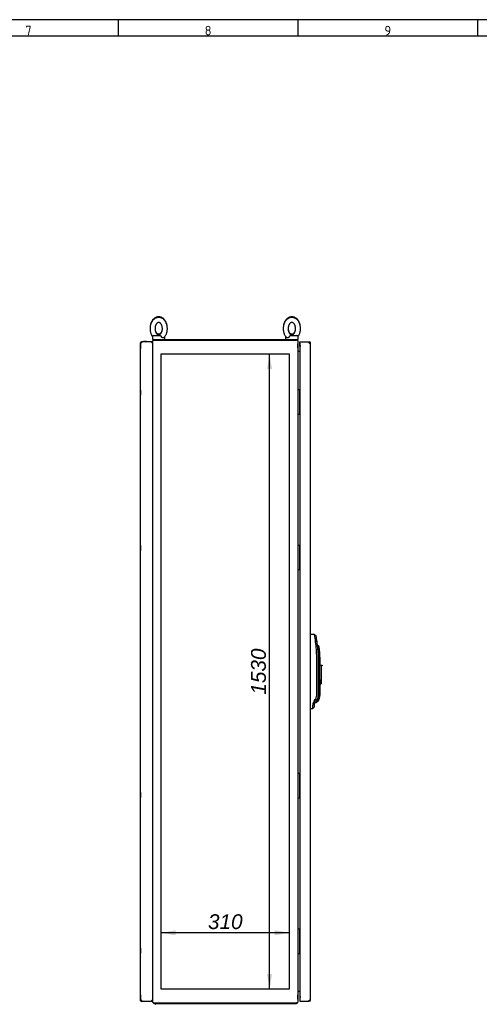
# Paper-space layout 'Layout1' of a CAD drawing. Extents: x 81 to 5357, y 137 to 3739.
# Tile 7 of 8: x 2915 to 4023, y 1365 to 3739. Entities that reach past the tile are written whole.
import ezdxf
from ezdxf.lldxf.tags import DXFTag

# ---------------------------------------------------------------- set-up
doc = ezdxf.new("R2010")
doc.units = 0
doc.header["$LTSCALE"] = 13
doc.layers.get('0').update_dxf_attribs({"linetype": 'CONTINUOUS'})
for name, color, linetype in [('_TRANSLATION', 7, 'CONTINUOUS'), ('AE00100_03', 7, 'CONTINUOUS'), ('AE00198_03', 7, 'CONTINUOUS'), ('AE00219_03', 7, 'CONTINUOUS'), ('AE00500_10', 7, 'CONTINUOUS'), ('AE00715_01', 7, 'CONTINUOUS'), ('AE00992_10', 7, 'CONTINUOUS'), ('DEFAULT', 7, 'CONTINUOUS'), ('DV3__TRANSLATION', 7, 'CONTINUOUS'), ('F0000000_02', 7, 'CONTINUOUS'), ('F0000000_08', 7, 'CONTINUOUS'), ('F0000000_33', 7, 'CONTINUOUS'), ('F0000001_27', 7, 'CONTINUOUS'), ('F0000001_28', 7, 'CONTINUOUS'), ('F0000001_29', 7, 'CONTINUOUS'), ('F0000001_30', 7, 'CONTINUOUS'), ('F0000001_31', 7, 'CONTINUOUS')]:
    doc.layers.add(name, color=color, linetype=linetype)
doc.styles.add('SEACAD_ARIAL', font='arial.ttf')
doc.styles.add('SEACAD_ARIALI', font='ariali.ttf')
tags = doc.linetypes.add('CENTER2', pattern=[28.575, 19.05, -3.175, 3.175, -3.175]).pattern_tags.tags
tags[10:11] = [DXFTag(74, 4), DXFTag(75, 0), DXFTag(340, '0'), DXFTag(46, 0.0), DXFTag(50, 0.0), DXFTag(44, 0.0), DXFTag(45, 0.0)]
tags[8:9] = [DXFTag(74, 4), DXFTag(75, 0), DXFTag(340, '0'), DXFTag(46, 0.0), DXFTag(50, 0.0), DXFTag(44, 0.0), DXFTag(45, 0.0)]
tags[6:7] = [DXFTag(74, 4), DXFTag(75, 0), DXFTag(340, '0'), DXFTag(46, 0.0), DXFTag(50, 0.0), DXFTag(44, 0.0), DXFTag(45, 0.0)]
tags[4:5] = [DXFTag(74, 4), DXFTag(75, 0), DXFTag(340, '0'), DXFTag(46, 0.0), DXFTag(50, 0.0), DXFTag(44, 0.0), DXFTag(45, 0.0)]
doc.dimstyles.new('ISO', dxfattribs={"dimtxt": 16.5, "dimasz": 16.5, "dimexe": 8.25, "dimexo": 8.25, "dimgap": 4.125, "dimtad": 1, "dimdec": 1, "dimtxsty": 'SEACAD_ARIAL', "dimblk1": '_SE_FILLED', "dimblk2": '_SE_FILLED', "dimsah": 1, "dimcen": 8.25, "dimazin": 3, "dimtfac": 0.7, "dimtdec": 3, "dimtmove": 0, "dimatfit": 3})

# ---------------------------------------------------------------- blocks, each defined once
blk = doc.blocks.new('DMBLK64')
at = {"layer": '_TRANSLATION', "linetype": 'CONTINUOUS'}
for points in [[(3291.3, 1543.8), (3255.6, 1537.8), (3291.3, 1531.9)], [(3529.8, 1543.8), (3529.8, 1531.9), (3565.6, 1537.8)]]:
    blk.add_hatch(color=7, dxfattribs=at).paths.add_polyline_path(points)
at = {"layer": '_TRANSLATION', "color": 7, "linetype": 'CONTINUOUS'}
blk.add_line((3565.6, 1537.8), (3255.6, 1537.8), dxfattribs=at)
at = {"layer": '_TRANSLATION', "color": 7, "linetype": 'CONTINUOUS', "style": 'SEACAD_ARIALI'}
blk.add_text('310', height=35.75, dxfattribs=at).set_placement((3368.9, 1546.7))
blk = doc.blocks.new('_SE_FILLED')
at = {"color": 0}
blk.add_line((0, 0), (-1, 0), dxfattribs=at)
blk.add_solid([(0, 0), (-1, -0.1665), (-1, 0.1665), (0, 0)], dxfattribs=at)
blk = doc.blocks.new('DMBLK65')
at = {"layer": '_TRANSLATION', "linetype": 'CONTINUOUS'}
for points in [[(3511.4, 2896.7), (3523.3, 2896.7), (3517.4, 2932.4)], [(3511.4, 1438.2), (3517.4, 1402.4), (3523.3, 1438.2)]]:
    blk.add_hatch(color=7, dxfattribs=at).paths.add_polyline_path(points)
at = {"layer": '_TRANSLATION', "color": 7, "linetype": 'CONTINUOUS'}
blk.add_line((3517.4, 1402.4), (3517.4, 2932.4), dxfattribs=at)
at = {"layer": '_TRANSLATION', "color": 7, "linetype": 'CONTINUOUS', "style": 'SEACAD_ARIALI'}
blk.add_text('1530', height=35.75, rotation=90, dxfattribs=at).set_placement((3508.4, 2111.8))

psp = doc.layouts.get("Layout1")

# ---------------------------------------------------------------- linework, layer by layer
at = {"color": 7, "linetype": 'CONTINUOUS'}
for p, q in [((5357.2, 3738.65), (81.05, 3738.65)), ((3152.24, 3738.65), (3152.24, 3699.28)), ((3585.36, 3738.65), (3585.36, 3699.28)), ((4018.47, 3738.65), (4018.47, 3699.28))]:
    psp.add_line(p, q, dxfattribs=at)
at = {"layer": 'AE00100_03', "color": 7, "linetype": 'CONTINUOUS'}
psp.add_line((3214.37, 2963.73), (3219.77, 2963.73), dxfattribs=at)
for centre, start, end in [((3214.37, 2962.43), 90, 180), ((3219.77, 2962.43), 0, 90)]:
    psp.add_arc(centre, 1.3, start, end, dxfattribs=at)
at = {"layer": 'AE00198_03', "color": 7, "linetype": 'CONTINUOUS'}
for p, q in [((3590.27, 2845.18), (3589.57, 2845.18)), ((3589.57, 2834.68), (3590.27, 2834.68)), ((3590.27, 2834.68), (3590.27, 2845.18)), ((3590.27, 2800.18), (3589.57, 2800.18)), ((3589.57, 2789.68), (3590.27, 2789.68)), ((3590.27, 2789.68), (3590.27, 2800.18)), ((3590.27, 2470.18), (3589.57, 2470.18)), ((3590.27, 2459.68), (3590.27, 2470.18)), ((3589.57, 2459.68), (3590.27, 2459.68)), ((3590.27, 2425.18), (3589.57, 2425.18)), ((3590.27, 2414.68), (3590.27, 2425.18)), ((3589.57, 2414.68), (3590.27, 2414.68)), ((3590.27, 1920.18), (3589.57, 1920.18)), ((3589.57, 1909.68), (3590.27, 1909.68)), ((3590.27, 1909.68), (3590.27, 1920.18)), ((3590.27, 1875.18), (3589.57, 1875.18)), ((3590.27, 1864.68), (3590.27, 1875.18)), ((3589.57, 1864.68), (3590.27, 1864.68)), ((3590.27, 1545.18), (3589.57, 1545.18)), ((3590.27, 1534.68), (3590.27, 1545.18)), ((3589.57, 1534.68), (3590.27, 1534.68)), ((3590.27, 1500.18), (3589.57, 1500.18)), ((3590.27, 1489.68), (3590.27, 1500.18)), ((3589.57, 1489.68), (3590.27, 1489.68))]:
    psp.add_line(p, q, dxfattribs=at)
at = {"layer": 'AE00219_03', "color": 7, "linetype": 'CONTINUOUS'}
for p, q in [((3205.87, 2958.43), (3205.87, 2946.43)), ((3206.07, 2958.43), (3205.87, 2958.43)), ((3205.87, 2946.43), (3206.07, 2946.43)), ((3205.87, 2845.93), (3205.87, 2833.93)), ((3206.07, 2845.93), (3205.87, 2845.93)), ((3205.87, 2833.93), (3206.07, 2833.93)), ((3205.87, 2470.93), (3205.87, 2458.93)), ((3206.07, 2470.93), (3205.87, 2470.93)), ((3205.87, 2458.93), (3206.07, 2458.93)), ((3205.87, 1875.93), (3205.87, 1863.93)), ((3206.07, 1875.93), (3205.87, 1875.93)), ((3205.87, 1863.93), (3206.07, 1863.93)), ((3205.87, 1500.93), (3205.87, 1488.93)), ((3206.07, 1500.93), (3205.87, 1500.93)), ((3205.87, 1488.93), (3206.07, 1488.93)), ((3205.87, 1388.43), (3205.87, 1376.43)), ((3206.07, 1388.43), (3205.87, 1388.43)), ((3205.87, 1376.43), (3206.07, 1376.43))]:
    psp.add_line(p, q, dxfattribs=at)
at = {"layer": 'AE00500_10', "color": 7, "linetype": 'CONTINUOUS'}
for p, q in [((3235.57, 2957.13), (3236.07, 2957.13)), ((3236.07, 2947.73), (3235.57, 2947.73)), ((3585.07, 2957.13), (3585.57, 2957.13)), ((3585.57, 2947.73), (3585.07, 2947.73)), ((3585.57, 2957.13), (3585.57, 2957.11)), ((3585.57, 2952.46), (3585.57, 2957.11)), ((3585.57, 2952.46), (3585.57, 2952.41)), ((3585.57, 2947.76), (3585.57, 2952.41)), ((3585.57, 2947.76), (3585.57, 2947.73)), ((3236.07, 2845.35), (3235.57, 2845.35)), ((3235.57, 2834.51), (3236.07, 2834.51)), ((3236.07, 2800.35), (3235.57, 2800.35)), ((3235.57, 2789.51), (3236.07, 2789.51)), ((3236.07, 2470.35), (3235.57, 2470.35)), ((3235.57, 2459.51), (3236.07, 2459.51)), ((3236.07, 2425.35), (3235.57, 2425.35)), ((3235.57, 2414.51), (3236.07, 2414.51)), ((3236.07, 1920.35), (3235.57, 1920.35)), ((3235.57, 1909.51), (3236.07, 1909.51)), ((3236.07, 1875.35), (3235.57, 1875.35)), ((3235.57, 1864.51), (3236.07, 1864.51)), ((3236.07, 1545.35), (3235.57, 1545.35)), ((3235.57, 1534.51), (3236.07, 1534.51)), ((3236.07, 1500.35), (3235.57, 1500.35)), ((3235.57, 1489.51), (3236.07, 1489.51)), ((3235.57, 1387.13), (3236.07, 1387.13)), ((3236.07, 1377.73), (3235.57, 1377.73)), ((3585.07, 1387.13), (3585.57, 1387.13)), ((3585.57, 1377.73), (3585.07, 1377.73)), ((3585.57, 1387.13), (3585.57, 1387.11)), ((3585.57, 1382.46), (3585.57, 1387.11)), ((3585.57, 1382.46), (3585.57, 1382.41)), ((3585.57, 1377.76), (3585.57, 1382.41)), ((3585.57, 1377.76), (3585.57, 1377.73))]:
    psp.add_line(p, q, dxfattribs=at)
at = {"layer": 'AE00715_01', "color": 7, "linetype": 'CONTINUOUS'}
for p, q in [((3235.07, 2975.1), (3235.07, 2974.43)), ((3235.07, 2974.43), (3235.07, 2967.43)), ((3235.07, 2967.43), (3238.87, 2967.43)), ((3238.07, 2977.43), (3253.37, 2977.43)), ((3265.07, 2974.43), (3265.07, 2975.13)), ((3265.07, 2967.43), (3265.07, 2974.43)), ((3556.07, 2975.1), (3556.07, 2974.43)), ((3556.07, 2974.43), (3556.07, 2967.43)), ((3567.77, 2977.43), (3583.07, 2977.43)), ((3582.27, 2967.43), (3586.07, 2967.43)), ((3586.07, 2974.43), (3586.07, 2975.13)), ((3586.07, 2967.43), (3586.07, 2974.43))]:
    psp.add_line(p, q, dxfattribs=at)
for centre, start, end in [((3238.07, 2974.43), 90, 180), ((3262.07, 2974.43), 0, 10.75538), ((3559.07, 2974.43), 169.86605, 180), ((3583.07, 2974.43), 0, 90)]:
    psp.add_arc(centre, 3, start, end, dxfattribs=at)
for points, knots in [([(3250.07, 3020.93), (3249.52, 3020.92), (3248.34, 3020.88), (3246.29, 3020.55), (3244.1, 3019.88), (3241.98, 3018.92), (3239.95, 3017.67), (3238.04, 3016.14), (3236.27, 3014.35), (3234.66, 3012.31), (3233.22, 3010.04), (3231.98, 3007.58), (3230.96, 3004.96), (3230.16, 3002.2), (3229.59, 2999.34), (3229.27, 2996.42), (3229.18, 2993.48), (3229.34, 2990.53), (3229.74, 2987.62), (3230.39, 2984.78), (3231.27, 2982.03), (3232.38, 2979.42), (3233.68, 2977.04), (3234.67, 2975.61), (3235.17, 2974.94)], [0, 0, 0, 0, 0.02691094, 0.06771469, 0.10852356, 0.14957692, 0.19108102, 0.23317212, 0.27589769, 0.31921468, 0.36301045, 0.40714087, 0.45146953, 0.49588877, 0.54032969, 0.58477778, 0.62924225, 0.67374656, 0.71831388, 0.7629704, 0.80773869, 0.8526244, 0.89760159, 0.93878571, 0.93878571, 0.93878571, 0.93878571]), ([(3250.07, 3022.43), (3249.52, 3022.42), (3248.34, 3022.38), (3246.29, 3022.05), (3244.1, 3021.38), (3241.98, 3020.42), (3239.95, 3019.17), (3238.04, 3017.64), (3236.27, 3015.85), (3234.66, 3013.81), (3233.22, 3011.54), (3231.98, 3009.08), (3230.96, 3006.46), (3230.31, 3004.21), (3230, 3002.86), (3229.92, 3002.44)], [0, 0, 0, 0, 0.02690679, 0.06770426, 0.10850684, 0.14955388, 0.19105158, 0.23313619, 0.27585518, 0.3191655, 0.36295452, 0.40707814, 0.45139997, 0.49581236, 0.51534461, 0.51534461, 0.51534461, 0.51534461]), ([(3270.39, 3001.51), (3270.32, 3001.91), (3270.06, 3003.27), (3269.47, 3005.54), (3268.51, 3008.24), (3267.32, 3010.8), (3265.91, 3013.19), (3264.29, 3015.36), (3262.48, 3017.29), (3260.5, 3018.95), (3258.39, 3020.3), (3256.17, 3021.33), (3253.91, 3022.04), (3251.81, 3022.38), (3250.62, 3022.42), (3250.07, 3022.43)], [0.47019554, 0.47019554, 0.47019554, 0.47019554, 0.48897422, 0.53365828, 0.5784585, 0.62337201, 0.66835032, 0.71328141, 0.75800841, 0.80233624, 0.84607396, 0.88909056, 0.93135724, 0.97295694, 1, 1, 1, 1]), ([(3262.55, 2972.23), (3262.6, 2972.27), (3263.24, 2972.82), (3264.44, 2974.22), (3265.99, 2976.3), (3267.36, 2978.65), (3268.53, 2981.17), (3269.48, 2983.84), (3270.2, 2986.64), (3270.68, 2989.52), (3270.93, 2992.45), (3270.93, 2995.4), (3270.69, 2998.34), (3270.2, 3001.23), (3269.47, 3004.04), (3268.51, 3006.74), (3267.32, 3009.3), (3265.91, 3011.69), (3264.29, 3013.86), (3262.48, 3015.79), (3260.5, 3017.45), (3258.39, 3018.8), (3256.17, 3019.83), (3253.91, 3020.54), (3251.81, 3020.88), (3250.62, 3020.92), (3250.07, 3020.93)], [0, 0, 0, 0, 0.0030576, 0.0459931, 0.0894874, 0.1334125, 0.1776228, 0.2219914, 0.2664194, 0.3108607, 0.3553103, 0.3997831, 0.4443056, 0.4888981, 0.5335888, 0.5783957, 0.6233159, 0.6683009, 0.7132387, 0.7579724, 0.8023068, 0.846051, 0.889074, 0.931347, 0.9729529, 1, 1, 1, 1]), ([(3571.07, 3020.93), (3570.52, 3020.92), (3569.34, 3020.88), (3567.29, 3020.55), (3565.1, 3019.88), (3562.98, 3018.92), (3560.95, 3017.67), (3559.04, 3016.14), (3557.27, 3014.35), (3555.66, 3012.31), (3554.22, 3010.04), (3552.98, 3007.58), (3551.96, 3004.96), (3551.16, 3002.2), (3550.59, 2999.34), (3550.27, 2996.42), (3550.18, 2993.48), (3550.34, 2990.53), (3550.74, 2987.62), (3551.39, 2984.78), (3552.27, 2982.03), (3553.38, 2979.42), (3554.72, 2976.97), (3556.27, 2974.75), (3557.62, 2973.12), (3558.4, 2972.42), (3558.61, 2972.24)], [0, 0, 0, 0, 0.0269068, 0.0677043, 0.1085068, 0.1495539, 0.1910516, 0.2331362, 0.2758552, 0.3191655, 0.3629545, 0.4070781, 0.4514, 0.4958124, 0.5402464, 0.5846877, 0.6291453, 0.6736428, 0.7182032, 0.7628528, 0.8076142, 0.852493, 0.8974633, 0.9424276, 0.9872474, 1, 1, 1, 1]), ([(3571.07, 3022.43), (3570.52, 3022.42), (3569.34, 3022.38), (3567.29, 3022.05), (3565.1, 3021.38), (3562.98, 3020.42), (3560.95, 3019.17), (3559.04, 3017.64), (3557.27, 3015.85), (3555.66, 3013.81), (3554.22, 3011.54), (3552.98, 3009.08), (3551.96, 3006.46), (3551.31, 3004.21), (3551, 3002.86), (3550.92, 3002.44)], [0, 0, 0, 0, 0.02691094, 0.06771469, 0.10852356, 0.14957692, 0.19108102, 0.23317212, 0.27589769, 0.31921468, 0.36301045, 0.40714087, 0.45146953, 0.49588877, 0.51542402, 0.51542402, 0.51542402, 0.51542402]), ([(3591.39, 3001.51), (3591.32, 3001.91), (3591.06, 3003.27), (3590.47, 3005.54), (3589.51, 3008.24), (3588.32, 3010.8), (3586.91, 3013.19), (3585.29, 3015.36), (3583.48, 3017.29), (3581.5, 3018.95), (3579.39, 3020.3), (3577.17, 3021.33), (3574.91, 3022.04), (3572.81, 3022.38), (3571.62, 3022.42), (3571.07, 3022.43)], [0.47011662, 0.47011662, 0.47011662, 0.47011662, 0.48889809, 0.53358881, 0.57839571, 0.62331591, 0.66830091, 0.7132387, 0.75797236, 0.80230679, 0.84605103, 0.88907404, 0.93134701, 0.97295291, 1, 1, 1, 1]), ([(3585.98, 2974.96), (3586.32, 2975.41), (3587.15, 2976.58), (3588.36, 2978.65), (3589.53, 2981.17), (3590.48, 2983.84), (3591.2, 2986.64), (3591.68, 2989.52), (3591.93, 2992.45), (3591.93, 2995.4), (3591.69, 2998.34), (3591.2, 3001.23), (3590.47, 3004.04), (3589.51, 3006.74), (3588.32, 3009.3), (3586.91, 3011.69), (3585.29, 3013.86), (3583.48, 3015.79), (3581.5, 3017.45), (3579.39, 3018.8), (3577.17, 3019.83), (3574.91, 3020.54), (3572.81, 3020.88), (3571.62, 3020.92), (3571.07, 3020.93)], [0.06165705, 0.06165705, 0.06165705, 0.06165705, 0.08962305, 0.13354154, 0.17774525, 0.22210728, 0.26652863, 0.31096339, 0.3554063, 0.39987246, 0.44438832, 0.48897422, 0.53365828, 0.5784585, 0.62337201, 0.66835032, 0.71328141, 0.75800841, 0.80233624, 0.84607396, 0.88909056, 0.93135724, 0.97295694, 1, 1, 1, 1]), ([(3250.07, 3008.93), (3250.22, 3008.93), (3250.66, 3008.91), (3251.47, 3008.75), (3252.48, 3008.33), (3253.51, 3007.66), (3254.55, 3006.73), (3255.57, 3005.51), (3256.5, 3004.06), (3257.32, 3002.39), (3257.99, 3000.54), (3258.49, 2998.55), (3258.82, 2996.45), (3258.95, 2994.3), (3258.88, 2992.13), (3258.62, 2990.01), (3258.17, 2987.97), (3257.56, 2986.08), (3256.8, 2984.36), (3255.92, 2982.85), (3254.96, 2981.58), (3253.95, 2980.56), (3252.93, 2979.8), (3251.93, 2979.28), (3250.94, 2978.98), (3249.91, 2978.89), (3248.88, 2979.05), (3247.82, 2979.46), (3246.78, 2980.08), (3245.73, 2980.98), (3244.7, 2982.17), (3243.76, 2983.59), (3242.93, 2985.23), (3242.23, 2987.05), (3241.71, 2989.03), (3241.35, 2991.12), (3241.2, 2993.27), (3241.23, 2995.43), (3241.47, 2997.57), (3241.89, 2999.61), (3242.48, 3001.53), (3243.23, 3003.28), (3244.09, 3004.82), (3245.04, 3006.12), (3246.04, 3007.17), (3247.06, 3007.97), (3248.06, 3008.52), (3249.09, 3008.87), (3249.69, 3008.91), (3250.07, 3008.93)], [0, 0, 0, 0, 0.0101142, 0.0349223, 0.0570708, 0.0778227, 0.099893, 0.1211499, 0.1420609, 0.1628795, 0.1836991, 0.2045692, 0.2255014, 0.2464797, 0.2674741, 0.2884441, 0.3093451, 0.3301483, 0.3508402, 0.3714344, 0.391991, 0.4125991, 0.4334675, 0.4549735, 0.4777626, 0.5028778, 0.5312511, 0.5537002, 0.5746179, 0.5968739, 0.6182127, 0.6391524, 0.6599747, 0.6807905, 0.7016521, 0.7225761, 0.7435496, 0.7645439, 0.7855207, 0.8064333, 0.8272514, 0.8479587, 0.8685642, 0.8891201, 0.9097116, 0.9305257, 0.9519115, 0.974469, 1, 1, 1, 1]), ([(3258.14, 2989.49), (3257.97, 2988.84), (3257.56, 2987.58), (3256.8, 2985.86), (3255.92, 2984.35), (3254.96, 2983.08), (3253.95, 2982.06), (3252.93, 2981.3), (3251.93, 2980.78), (3250.94, 2980.48), (3249.91, 2980.39), (3248.88, 2980.55), (3247.82, 2980.96), (3246.78, 2981.58), (3245.73, 2982.48), (3244.7, 2983.67), (3243.76, 2985.09), (3242.93, 2986.73), (3242.23, 2988.55), (3241.88, 2989.87), (3241.74, 2990.55)], [0.30934514, 0.30934514, 0.30934514, 0.30934514, 0.33014835, 0.35084017, 0.37143435, 0.39199095, 0.41259907, 0.43346753, 0.45497349, 0.47776258, 0.50287784, 0.53125113, 0.5537002, 0.57461785, 0.5968739, 0.61821268, 0.63915236, 0.65997471, 0.68079052, 0.70165214, 0.70165214, 0.70165214, 0.70165214]), ([(3571.07, 3008.93), (3571.22, 3008.93), (3571.66, 3008.91), (3572.47, 3008.75), (3573.48, 3008.33), (3574.51, 3007.66), (3575.55, 3006.73), (3576.57, 3005.51), (3577.5, 3004.06), (3578.32, 3002.39), (3578.99, 3000.54), (3579.49, 2998.55), (3579.82, 2996.45), (3579.95, 2994.3), (3579.88, 2992.13), (3579.62, 2990.01), (3579.17, 2987.97), (3578.56, 2986.08), (3577.8, 2984.36), (3576.92, 2982.85), (3575.96, 2981.58), (3574.95, 2980.56), (3573.93, 2979.8), (3572.93, 2979.28), (3571.94, 2978.98), (3570.91, 2978.89), (3569.88, 2979.05), (3568.82, 2979.46), (3567.78, 2980.08), (3566.73, 2980.98), (3565.7, 2982.17), (3564.76, 2983.59), (3563.93, 2985.23), (3563.23, 2987.05), (3562.71, 2989.03), (3562.35, 2991.12), (3562.2, 2993.27), (3562.23, 2995.43), (3562.47, 2997.57), (3562.89, 2999.61), (3563.48, 3001.53), (3564.23, 3003.28), (3565.09, 3004.82), (3566.04, 3006.12), (3567.04, 3007.17), (3568.06, 3007.97), (3569.06, 3008.52), (3570.09, 3008.87), (3570.69, 3008.91), (3571.07, 3008.93)], [0, 0, 0, 0, 0.0101142, 0.0349223, 0.0570708, 0.0778227, 0.099893, 0.1211499, 0.1420609, 0.1628795, 0.1836991, 0.2045692, 0.2255014, 0.2464797, 0.2674741, 0.2884441, 0.3093451, 0.3301483, 0.3508402, 0.3714344, 0.391991, 0.4125991, 0.4334675, 0.4549735, 0.4777626, 0.5028778, 0.5312511, 0.5537002, 0.5746179, 0.5968739, 0.6182127, 0.6391524, 0.6599747, 0.6807905, 0.7016521, 0.7225761, 0.7435496, 0.7645439, 0.7855207, 0.8064333, 0.8272514, 0.8479587, 0.8685642, 0.8891201, 0.9097116, 0.9305257, 0.9519115, 0.974469, 1, 1, 1, 1]), ([(3579.14, 2989.49), (3578.97, 2988.84), (3578.56, 2987.58), (3577.8, 2985.86), (3576.92, 2984.35), (3575.96, 2983.08), (3574.95, 2982.06), (3573.93, 2981.3), (3572.93, 2980.78), (3571.94, 2980.48), (3570.91, 2980.39), (3569.88, 2980.55), (3568.82, 2980.96), (3567.78, 2981.58), (3566.73, 2982.48), (3565.7, 2983.67), (3564.76, 2985.09), (3563.93, 2986.73), (3563.23, 2988.55), (3562.88, 2989.87), (3562.74, 2990.55)], [0.30934514, 0.30934514, 0.30934514, 0.30934514, 0.33014835, 0.35084017, 0.37143435, 0.39199095, 0.41259907, 0.43346753, 0.45497349, 0.47776258, 0.50287784, 0.53125113, 0.5537002, 0.57461785, 0.5968739, 0.61821268, 0.63915236, 0.65997471, 0.68079052, 0.70165214, 0.70165214, 0.70165214, 0.70165214]), ([(3253.37, 2977.43), (3253.5, 2977.43), (3253.63, 2977.41), (3253.89, 2977.33), (3254.02, 2977.27), (3254.28, 2977.11), (3254.41, 2977.01), (3254.67, 2976.78), (3254.81, 2976.65), (3255.07, 2976.37), (3255.19, 2976.21), (3255.45, 2975.89), (3255.58, 2975.71), (3255.94, 2975.18), (3256.17, 2974.81), (3256.37, 2974.43)], [0, 0, 0, 0, 0.125, 0.125, 0.25, 0.25, 0.375, 0.375, 0.5, 0.5, 0.625, 0.625, 0.75, 0.75, 1, 1, 1, 1]), ([(3262.55, 2972.21), (3262.43, 2972.1), (3262.31, 2972.01), (3262.04, 2971.82), (3261.89, 2971.74), (3261.57, 2971.61), (3261.4, 2971.56), (3261.04, 2971.5), (3260.86, 2971.48), (3260.49, 2971.48), (3260.3, 2971.5), (3259.91, 2971.56), (3259.71, 2971.61), (3259.31, 2971.74), (3259.12, 2971.82), (3258.72, 2972.01), (3258.52, 2972.13), (3257.94, 2972.51), (3257.58, 2972.82), (3257.08, 2973.37), (3256.92, 2973.57), (3256.63, 2973.99), (3256.49, 2974.21), (3256.37, 2974.43)], [0.25751171, 0.25751171, 0.25751171, 0.25751171, 0.3125, 0.3125, 0.375, 0.375, 0.4375, 0.4375, 0.5, 0.5, 0.5625, 0.5625, 0.625, 0.625, 0.6875, 0.6875, 0.75, 0.75, 0.875, 0.875, 0.9375, 0.9375, 1, 1, 1, 1]), ([(3564.76, 2974.43), (3564.52, 2973.98), (3564.23, 2973.57), (3563.56, 2972.82), (3563.2, 2972.51), (3562.62, 2972.13), (3562.42, 2972.02), (3562.03, 2971.82), (3561.83, 2971.74), (3561.43, 2971.61), (3561.23, 2971.56), (3560.84, 2971.5), (3560.65, 2971.48), (3560.28, 2971.48), (3560.1, 2971.5), (3559.75, 2971.56), (3559.58, 2971.61), (3559.25, 2971.74), (3559.1, 2971.82), (3558.83, 2972), (3558.7, 2972.11), (3558.58, 2972.22)], [0, 0, 0, 0, 0.125, 0.125, 0.25, 0.25, 0.3125, 0.3125, 0.375, 0.375, 0.4375, 0.4375, 0.5, 0.5, 0.5625, 0.5625, 0.625, 0.625, 0.6875, 0.6875, 0.74422764, 0.74422764, 0.74422764, 0.74422764]), ([(3564.76, 2974.43), (3564.96, 2974.81), (3565.19, 2975.18), (3565.56, 2975.71), (3565.68, 2975.88), (3565.94, 2976.21), (3566.07, 2976.36), (3566.33, 2976.65), (3566.46, 2976.78), (3566.72, 2977.01), (3566.85, 2977.11), (3567.11, 2977.27), (3567.24, 2977.33), (3567.5, 2977.41), (3567.63, 2977.43), (3567.77, 2977.43)], [0, 0, 0, 0, 0.25, 0.25, 0.375, 0.375, 0.5, 0.5, 0.625, 0.625, 0.75, 0.75, 0.875, 0.875, 1, 1, 1, 1])]:
    psp.add_open_spline(points, degree=3, knots=knots, dxfattribs=at)
at = {"layer": 'AE00992_10', "color": 7, "linetype": 'CONTINUOUS'}
for p, q in [((3615.82, 2256.93), (3616.12, 2256.92)), ((3625.99, 2256.57), (3629.37, 2253.68)), ((3631.72, 2239.5), (3628.31, 2239.01)), ((3633.35, 2231.27), (3632.71, 2231.27)), ((3636.3, 2228.83), (3633.35, 2231.27)), ((3633.72, 2219.96), (3633.73, 2218.42)), ((3633.73, 2218.42), (3634.21, 2201.93)), ((3637.84, 2218.77), (3634.86, 2218.42)), ((3630.87, 2109.6), (3630.87, 2201.93)), ((3634.21, 2201.93), (3634.21, 2109.6)), ((3635.82, 2109.56), (3635.82, 2201.93)), ((3638.82, 2201.93), (3638.82, 2182.94)), ((3638.82, 2182.94), (3641.32, 2182.94)), ((3638.82, 2146.94), (3638.82, 2182.94)), ((3641.32, 2182.94), (3641.32, 2180.94)), ((3641.32, 2182.94), (3643.82, 2182.94)), ((3641.32, 2180.94), (3641.32, 2146.94)), ((3643.82, 2180.94), (3641.32, 2180.94)), ((3643.82, 2182.94), (3643.82, 2180.94)), ((3638.82, 2146.22), (3638.82, 2146.94)), ((3641.32, 2146.94), (3638.82, 2146.94)), ((3638.82, 2146.22), (3638.82, 2109.56)), ((3638.82, 2137.94), (3641.32, 2137.94)), ((3641.32, 2146.94), (3641.32, 2137.94)), ((3624.82, 2088.59), (3621.41, 2086.78)), ((3623.09, 2093.22), (3624.58, 2095.73)), ((3625.82, 2091.58), (3623.09, 2093.22)), ((3624.58, 2095.73), (3627.59, 2099.76)), ((3627.32, 2093.59), (3624.58, 2095.73)), ((3624.82, 2088.59), (3624.82, 2081.7)), ((3627.32, 2093.59), (3625.82, 2091.58)), ((3625.82, 2091.27), (3630.94, 2093.39)), ((3630.33, 2097.61), (3627.32, 2093.59)), ((3630.33, 2097.61), (3627.59, 2099.76)), ((3629.66, 2096.72), (3630.58, 2097.28)), ((3630.57, 2097.94), (3630.33, 2097.61)), ((3632.96, 2095.41), (3630.94, 2093.39)), ((3635.25, 2098.15), (3632.96, 2095.41)), ((3616.12, 2077.94), (3615.82, 2077.93)), ((3624.82, 2081.7), (3621.37, 2078.13)), ((3621.37, 2078.13), (3621.37, 2078.13))]:
    psp.add_line(p, q, dxfattribs=at)
for centre, radius, start, end in [((3337.02, 2209.52), 292.77, 5.78029, 9.24847), ((3361.63, 2201.96), 269.24, 359.9947, 7.90951), ((3361.14, 2201.93), 273.18, 7.90425, 10.9191), ((3361.12, 2201.93), 273.2, 3.78507, 7.90405), ((3396.54, 2197.04), 239.28, 5.1262, 8.22455), ((3493.85, 2201.93), 141.97, 0, 6.66995), ((3493.85, 2201.93), 144.97, 6.66995, 10.69218), ((3493.85, 2201.93), 144.97, 0, 6.66995), ((3634.11, 2086.91), 12.7, 150.18963, 180.57021), ((3629.82, 2088.59), 5, 143.18881, 180.0006), ((3614.42, 2109.6), 16.44, 323.21101, 359.97779), ((3618.82, 2109.56), 17, 313.77084, 0), ((3636.37, 2079.17), 19.02, 93.37958, 107.72511), ((3618.82, 2109.56), 20, 325.22791, 0), ((3410.63, 2083.54), 210.81, 358.52886, 0.88139)]:
    psp.add_arc(centre, radius, start, end, dxfattribs=at)
for centre, major_axis, start_param, end_param in [((3615.51, 2239.43), (-501.44, 17.51), 4.6927123, 4.712389), ((3615.51, 2095.43), (-501.44, -17.51), 1.5707963, 1.5812581)]:
    psp.add_ellipse(centre, major_axis=major_axis, ratio=0.0348783, start_param=start_param, end_param=end_param, dxfattribs=at)
for points, degree, knots in [([(3625.82, 2091.27), (3625.82, 2091.27), (3625.82, 2091.28), (3625.85, 2091.33), (3625.9, 2091.4), (3625.96, 2091.51), (3626.05, 2091.64), (3626.15, 2091.8), (3626.27, 2092), (3626.41, 2092.23), (3626.57, 2092.48), (3626.74, 2092.77), (3626.88, 2092.98), (3626.94, 2093.09)], 3, [0.50001523, 0.50001523, 0.50001523, 0.50001523, 0.54423666, 0.58862653, 0.63321161, 0.67801832, 0.72307269, 0.76840034, 0.8140264, 0.85997552, 0.90627186, 0.95293901, 1, 1, 1, 1]), ([(3634.21, 2109.6), (3634.22, 2106.49), (3633.28, 2103.48), (3632.34, 2100.49), (3630.57, 2097.94)], 2, [0, 0, 0, 0.5, 0.5, 1, 1, 1])]:
    psp.add_open_spline(points, degree=degree, knots=knots, dxfattribs=at)
at = {"layer": 'DEFAULT', "color": 7, "linetype": 'CONTINUOUS'}
psp.add_line((5357.2, 3699.28), (81.05, 3699.28), dxfattribs=at)
at = {"layer": 'DV3__TRANSLATION', "color": 7, "linetype": 'CENTER2'}
for p, q in [((3565.57, 2932.43), (3255.57, 2932.43)), ((3255.57, 2932.43), (3255.57, 1402.43)), ((3565.57, 1402.43), (3565.57, 2932.43)), ((3255.57, 1402.43), (3565.57, 1402.43))]:
    psp.add_line(p, q, dxfattribs=at)
at = {"layer": 'F0000000_02', "color": 7, "linetype": 'CONTINUOUS'}
for p, q in [((3242.57, 1365.68), (3242.57, 1367.43)), ((3257.57, 1367.43), (3257.57, 1365.68)), ((3563.57, 1365.68), (3563.57, 1367.43)), ((3578.57, 1367.43), (3578.57, 1365.68))]:
    psp.add_line(p, q, dxfattribs=at)
for centre, start, end in [((3242.82, 1365.68), 180, 270), ((3257.32, 1365.68), 270, 0), ((3563.82, 1365.68), 180, 270), ((3578.32, 1365.68), 270, 0)]:
    psp.add_arc(centre, 0.25, start, end, dxfattribs=at)
at = {"layer": 'F0000000_08', "color": 7, "linetype": 'CONTINUOUS'}
for p, q in [((3585.57, 2847.43), (3586.07, 2847.43)), ((3586.07, 2847.43), (3588.57, 2847.43)), ((3588.57, 2847.43), (3589.07, 2847.43)), ((3589.07, 2847.43), (3589.16, 2847.43)), ((3589.32, 2847.43), (3589.16, 2847.43)), ((3589.57, 2846.93), (3589.57, 2787.93)), ((3589.72, 2847.23), (3590.32, 2846.43)), ((3586.07, 2787.43), (3585.57, 2787.43)), ((3588.57, 2787.43), (3586.07, 2787.43)), ((3589.07, 2787.43), (3588.57, 2787.43)), ((3589.16, 2787.43), (3589.07, 2787.43)), ((3590.32, 2788.43), (3589.72, 2787.63)), ((3585.57, 2472.43), (3586.07, 2472.43)), ((3586.07, 2472.43), (3588.57, 2472.43)), ((3588.57, 2472.43), (3589.07, 2472.43)), ((3589.07, 2472.43), (3589.16, 2472.43)), ((3589.32, 2472.43), (3589.16, 2472.43)), ((3589.57, 2471.93), (3589.57, 2412.93)), ((3589.72, 2472.23), (3590.32, 2471.43)), ((3586.07, 2412.43), (3585.57, 2412.43)), ((3588.57, 2412.43), (3586.07, 2412.43)), ((3589.07, 2412.43), (3588.57, 2412.43)), ((3589.16, 2412.43), (3589.07, 2412.43)), ((3590.32, 2413.43), (3589.72, 2412.63)), ((3585.57, 1922.43), (3586.07, 1922.43)), ((3586.07, 1922.43), (3588.57, 1922.43)), ((3588.57, 1922.43), (3589.07, 1922.43)), ((3589.07, 1922.43), (3589.16, 1922.43)), ((3589.32, 1922.43), (3589.16, 1922.43)), ((3589.57, 1921.93), (3589.57, 1862.93)), ((3589.72, 1922.23), (3590.32, 1921.43)), ((3586.07, 1862.43), (3585.57, 1862.43)), ((3588.57, 1862.43), (3586.07, 1862.43)), ((3589.07, 1862.43), (3588.57, 1862.43)), ((3589.16, 1862.43), (3589.07, 1862.43)), ((3590.32, 1863.43), (3589.72, 1862.63)), ((3585.57, 1547.43), (3586.07, 1547.43)), ((3586.07, 1547.43), (3588.57, 1547.43)), ((3588.57, 1547.43), (3589.07, 1547.43)), ((3589.07, 1547.43), (3589.16, 1547.43)), ((3589.32, 1547.43), (3589.16, 1547.43)), ((3589.57, 1546.93), (3589.57, 1487.93)), ((3589.72, 1547.23), (3590.32, 1546.43)), ((3586.07, 1487.43), (3585.57, 1487.43)), ((3588.57, 1487.43), (3586.07, 1487.43)), ((3589.07, 1487.43), (3588.57, 1487.43)), ((3589.16, 1487.43), (3589.07, 1487.43)), ((3590.32, 1488.43), (3589.72, 1487.63))]:
    psp.add_line(p, q, dxfattribs=at)
for centre, start, end in [((3585.57, 2846.93), 90, 180), ((3589.07, 2846.93), 0, 90), ((3589.32, 2846.93), 36.8699, 90), ((3585.57, 2787.93), 180, 270), ((3589.07, 2787.93), 270, 0), ((3589.32, 2787.93), 270, 323.1301), ((3585.57, 2471.93), 90, 180), ((3589.07, 2471.93), 0, 90), ((3589.32, 2471.93), 36.8699, 90), ((3585.57, 2412.93), 180, 270), ((3589.07, 2412.93), 270, 0), ((3589.32, 2412.93), 270, 323.1301), ((3585.57, 1921.93), 90, 180), ((3589.07, 1921.93), 0, 90), ((3589.32, 1921.93), 36.8699, 90), ((3585.57, 1862.93), 180, 270), ((3589.07, 1862.93), 270, 0), ((3589.32, 1862.93), 270, 323.1301), ((3585.57, 1546.93), 90, 180), ((3589.07, 1546.93), 0, 90), ((3589.32, 1546.93), 36.8699, 90), ((3585.57, 1487.93), 180, 270), ((3589.07, 1487.93), 270, 0), ((3589.32, 1487.93), 270, 323.1301)]:
    psp.add_arc(centre, 0.5, start, end, dxfattribs=at)
at = {"layer": 'F0000000_33', "color": 7, "linetype": 'CONTINUOUS'}
for p, q in [((3206.26, 2960.61), (3206.07, 2960.8)), ((3206.07, 1375.23), (3206.07, 2959.63)), ((3208.87, 2959.63), (3206.07, 2959.63)), ((3208.87, 2962.43), (3208.89, 2962.43)), ((3233.57, 2962.43), (3208.89, 2962.43)), ((3234.07, 2960.93), (3232.77, 2959.63)), ((3233.57, 2960.43), (3232.77, 2959.63)), ((3233.57, 2962.43), (3233.57, 2960.43)), ((3235.57, 2960.93), (3234.07, 2960.93)), ((3235.57, 1373.93), (3235.57, 2960.93)), ((3208.87, 1375.23), (3206.07, 1375.23)), ((3206.07, 1374.06), (3206.26, 1374.26)), ((3208.87, 1372.43), (3208.89, 1372.43)), ((3234.07, 1372.43), (3208.89, 1372.43)), ((3234.07, 1373.93), (3232.77, 1375.23)), ((3234.07, 1373.93), (3232.77, 1375.23)), ((3234.07, 1372.43), (3234.07, 1373.93)), ((3235.57, 1373.93), (3234.07, 1373.93)), ((3235.57, 1373.93), (3234.07, 1373.93)), ((3235.57, 1372.43), (3234.07, 1372.43)), ((3235.57, 1372.43), (3235.57, 1373.93))]:
    psp.add_line(p, q, dxfattribs=at)
for centre, radius, start, end in [((3208.87, 2959.63), 2.8, 90, 180), ((3382.86, 2959.79), 174, 179.12972, 180.05178), ((3208.87, 1375.23), 2.8, 180, 270), ((3382.86, 1375.08), 174, 179.94822, 180.87028)]:
    psp.add_arc(centre, radius, start, end, dxfattribs=at)
at = {"layer": 'F0000001_27', "color": 7, "linetype": 'CONTINUOUS'}
psp.add_line((3238.87, 1367.43), (3582.27, 1367.43), dxfattribs=at)
for centre, radius, start, end in [((3234.77, 1394.63), 1.3, 0, 52.02009), ((3586.37, 1394.63), 1.3, 90, 180), ((3238.87, 1370.23), 2.8, 180, 207.664), ((3238.87, 1370.23), 2.8, 207.664, 270), ((3582.27, 1370.23), 2.8, 270, 332.336), ((3582.27, 1370.23), 2.8, 332.336, 0)]:
    psp.add_arc(centre, radius, start, end, dxfattribs=at)
at = {"layer": 'F0000001_28', "color": 7, "linetype": 'CONTINUOUS'}
psp.add_line((3238.87, 2967.43), (3582.27, 2967.43), dxfattribs=at)
for centre, radius, start, end in [((3238.87, 2964.63), 2.8, 90, 152.336), ((3582.27, 2964.63), 2.8, 27.664, 90), ((3238.87, 2964.63), 2.8, 152.336, 180), ((3582.27, 2964.63), 2.8, 0, 27.664), ((3234.77, 2940.23), 1.3, 307.97991, 0), ((3586.37, 2940.23), 1.3, 180, 270)]:
    psp.add_arc(centre, radius, start, end, dxfattribs=at)
at = {"layer": 'F0000001_29', "color": 7, "linetype": 'CONTINUOUS'}
for p, q in [((3236.07, 1370.23), (3236.07, 2964.63)), ((3236.39, 2965.93), (3238.87, 2965.93)), ((3238.87, 2965.93), (3582.27, 2965.93)), ((3584.75, 2965.93), (3582.27, 2965.93)), ((3585.07, 2964.63), (3585.07, 1370.23)), ((3235.57, 2938.93), (3236.07, 2938.93)), ((3586.37, 2938.93), (3585.07, 2938.93)), ((3590.32, 2938.93), (3586.37, 2938.93)), ((3235.57, 1395.93), (3236.07, 1395.93)), ((3586.37, 1395.93), (3585.07, 1395.93)), ((3590.32, 1395.93), (3586.37, 1395.93)), ((3236.39, 1368.93), (3238.87, 1368.93)), ((3238.87, 1368.93), (3582.27, 1368.93)), ((3584.75, 1368.93), (3582.27, 1368.93))]:
    psp.add_line(p, q, dxfattribs=at)
for centre, start, end in [((3238.87, 2964.63), 152.336, 180), ((3582.27, 2964.63), 0, 27.664), ((3238.87, 1370.23), 180, 207.664), ((3582.27, 1370.23), 332.336, 0)]:
    psp.add_arc(centre, 2.8, start, end, dxfattribs=at)
at = {"layer": 'F0000001_30', "color": 7, "linetype": 'CONTINUOUS'}
for p, q in [((3590.32, 2959.13), (3590.32, 2961.93)), ((3590.32, 2961.93), (3613, 2961.93)), ((3590.32, 2951.94), (3590.32, 2959.13)), ((3592.62, 2951.94), (3590.32, 2951.94)), ((3592.57, 2951.93), (3590.32, 2951.93)), ((3590.32, 2951.93), (3590.32, 1382.93)), ((3592.57, 2951.93), (3592.62, 2951.93)), ((3592.62, 2951.93), (3592.62, 2951.94)), ((3613.02, 2961.93), (3613, 2961.93)), ((3613.02, 2959.13), (3615.82, 2959.13)), ((3615.82, 1375.73), (3615.82, 2959.13)), ((3592.57, 1382.93), (3590.32, 1382.93)), ((3592.62, 1382.92), (3590.32, 1382.92)), ((3590.32, 1382.92), (3590.32, 1375.73)), ((3592.57, 1382.93), (3592.62, 1382.93)), ((3592.62, 1382.93), (3592.62, 1382.92)), ((3590.32, 1375.73), (3590.32, 1372.93)), ((3590.32, 1372.93), (3613, 1372.93)), ((3613.02, 1372.93), (3613, 1372.93)), ((3613.02, 1375.73), (3615.82, 1375.73))]:
    psp.add_line(p, q, dxfattribs=at)
for centre, radius, start, end in [((3458.95, 2959.43), 154.07, 359.8886, 0.9299), ((3613.02, 2959.13), 2.8, 0, 90), ((3439.02, 1375.58), 174, 359.12972, 0.05178), ((3613.02, 1375.73), 2.8, 270.00213, 359.99787)]:
    psp.add_arc(centre, radius, start, end, dxfattribs=at)
at = {"layer": 'F0000001_31', "color": 7, "linetype": 'CONTINUOUS'}
for p, q in [((3590.28, 2959.13), (3590.28, 2952.93)), ((3590.28, 1381.93), (3590.28, 1375.73))]:
    psp.add_line(p, q, dxfattribs=at)
for centre, start_param, end_param in [((3593.2, 2952.93), 1.5707963, 1.7411283), ((3593.2, 1381.93), 1.4004643, 1.5707963)]:
    psp.add_ellipse(centre, major_axis=(0, 3), ratio=0.976296, start_param=start_param, end_param=end_param, dxfattribs=at)
for points in [[(3590.28, 2959.13), (3590.23, 2959.5), (3590.2, 2959.87), (3590.16, 2960.54), (3590.16, 2960.85), (3590.18, 2961.37), (3590.2, 2961.58), (3590.25, 2961.86), (3590.29, 2961.93), (3590.32, 2961.93)], [(3590.28, 1375.73), (3590.23, 1375.37), (3590.2, 1375), (3590.16, 1374.32), (3590.16, 1374.01), (3590.18, 1373.49), (3590.2, 1373.29), (3590.25, 1373.01), (3590.29, 1372.93), (3590.32, 1372.93)]]:
    psp.add_open_spline(points, degree=3, knots=[0, 0, 0, 0, 0.25, 0.25, 0.5, 0.5, 0.75, 0.75, 1, 1, 1, 1], dxfattribs=at)

# ---------------------------------------------------------------- texts
at = {"char_height": 22.9683, "width": 25.8395, "attachment_point": 8}
for s, insert in [('{\\fSolid Edge ANSI|b0||i0||c0|p34;\\C7;\\H22.968309;\\W1.;7}', (2936.07, 3700.9)), ('{\\fSolid Edge ANSI|b0||i0||c0|p34;\\C7;\\H22.968309;\\W1.;8}', (3369.19, 3700.9)), ('{\\fSolid Edge ANSI|b0||i0||c0|p34;\\C7;\\H22.968309;\\W1.;9}', (3802.31, 3700.9))]:
    psp.add_mtext(s, dxfattribs=dict(at, insert=insert))

# ---------------------------------------------------------------- dimensions: what is measured, and where the dimension line sits
at = {"layer": '_TRANSLATION', "color": 7, "linetype": 'CONTINUOUS'}
dim = psp.add_linear_dim(base=(3517.38, 1402.43), p1=(3565.57, 1402.43), p2=(3565.57, 2932.43), angle=90, text='\\A1;<>', dimstyle='ISO', override={"dimtxt": 35.75, "dimasz": 35.75, "dimexe": 17.875, "dimexo": 17.875, "dimgap": 8.9375, "dimcen": 17.875}, dxfattribs=at)
dim.commit()
dim.dimension.update_dxf_attribs({"geometry": 'DMBLK65', "text_midpoint": (3517.38, 2167.43), "dimtype": 161})
dim = psp.add_linear_dim(base=(3255.57, 1537.81), p1=(3565.57, 1402.43), p2=(3255.57, 1402.43), text='\\A1;<>', dimstyle='ISO', override={"dimtxt": 35.75, "dimasz": 35.75, "dimexe": 17.875, "dimexo": 17.875, "dimgap": 8.9375, "dimcen": 17.875}, dxfattribs=at)
dim.commit()
dim.dimension.update_dxf_attribs({"geometry": 'DMBLK64', "text_midpoint": (3410.57, 1537.81), "dimtype": 160})

doc.saveas('drawing.dxf')
